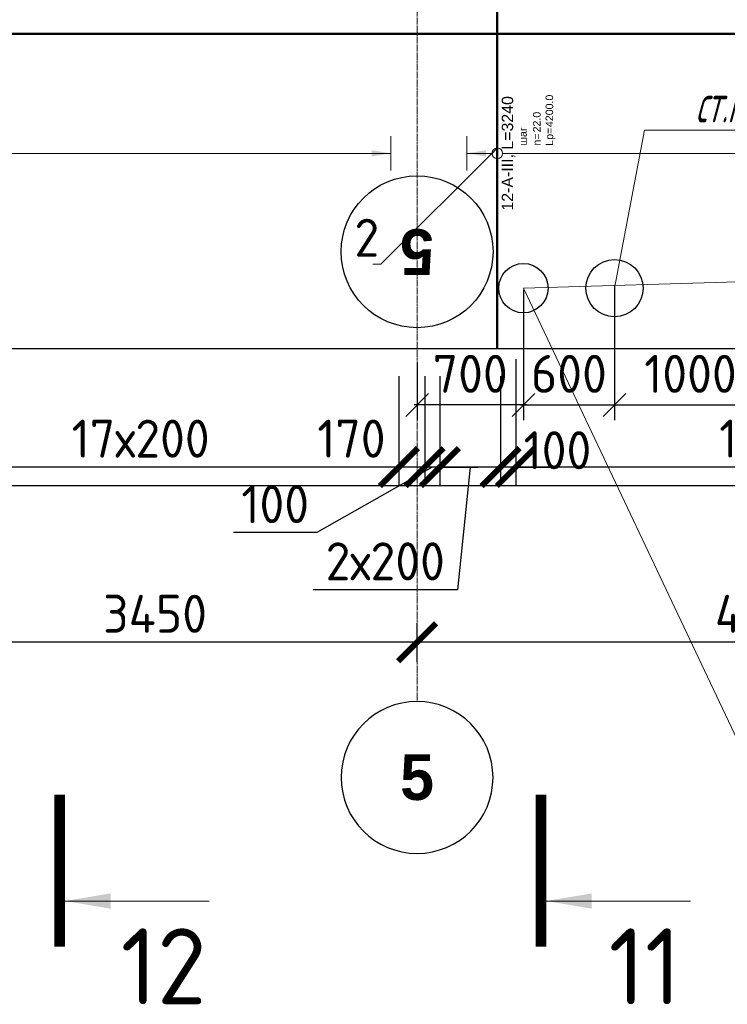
# Model space of a CAD drawing. Header units: millimetres. Extents: x 376598 to 1249954, y -318491 to -22134.
# Tile 250 of 256: x 637378 to 642038, y -36055 to -29572. Entities that reach past the tile are written whole.
import ezdxf
from ezdxf import colors
from ezdxf.entities.mleader import LeaderData, LeaderLine
from ezdxf.enums import TextEntityAlignment as Align
from ezdxf.math import Vec2, Vec3

# ---------------------------------------------------------------- set-up
doc = ezdxf.new("R2010")
doc.units = ezdxf.units.MM
doc.set_wipeout_variables(frame=1)
for name, pattern in [('______5', [1100, 800, -100, 100, -100]), ('ACAD_ISO02W100', [15, 12, -3]), ('осевая', [50.8, 31.75, -6.35, 6.35, -6.35])]:
    doc.linetypes.add(name, pattern=pattern)
for name, color, linetype, lineweight in [('Standard', 7, 'Continuous', 25), ('АрмСтер', 2, 'Continuous', 50), ('ВК_задание стр текст', 1, 'Continuous', 5), ('Оси', 40, '______5', 18), ('подоснова', 151, 'Continuous', 5), ('РАЗМЕРЫ', 1, 'Continuous', 9), ('Узлы', 7, 'Continuous', 0)]:
    doc.layers.add(name, color=color, linetype=linetype, lineweight=lineweight)
doc.layers.add('АрмСтер_атрибуты', color=2, linetype='Continuous', lineweight=0, plot=False)
doc.layers.add('пунктир', color=4, linetype='ACAD_ISO02W100')
doc.styles.add('Century Gothic', font='GOTHIC.TTF')
doc.styles.add('GOST-2.304_Type-B', font='GOST_Common.ttf')
doc.styles.add('MGP-CS_GOST2304', font='isocpeur.ttf')
doc.styles.get("Standard").update_dxf_attribs({"font": 'arial.ttf'})
doc.styles.add('Аннотативный', font='arial.ttf')
doc.dimstyles.new('М100', dxfattribs={"dimtxt": 250, "dimasz": 150, "dimexe": 100, "dimexo": 10, "dimgap": 80, "dimtad": 1, "dimdec": 0, "dimtxsty": 'GOST-2.304_Type-B', "dimblk": 'OBLIQUE', "dimcen": 2.5, "dimdle": 20, "dimclrd": 256, "dimclre": 256, "dimclrt": 256, "dimadec": 0, "dimazin": 0, "dimtfac": 1, "dimtdec": 0, "dimtmove": 0, "dimatfit": 3, "dimfxl": 150, "dimarcsym": 0})
doc.dimstyles.new('СПДС', dxfattribs={"dimscale": 100, "dimtxt": 2.5, "dimasz": 2.5, "dimexe": 1.25, "dimexo": 0, "dimtad": 1, "dimdec": 0, "dimtxsty": 'GOST-2.304_Type-B', "dimblk": 'ARCHTICK', "dimcen": 2.5, "dimdle": 2, "dimadec": 0, "dimazin": 2, "dimtfac": 0.75, "dimtdec": 0, "dimtmove": 1, "dimatfit": 3, "dimfxl": 1, "dimtolj": 1, "dimarcsym": 1})

# ---------------------------------------------------------------- blocks, each defined once
blk = doc.blocks.new('NSY101')
at = {"color": 0, "linetype": 'ByBlock', "lineweight": -2}
blk.add_circle((0, 0), 50, dxfattribs=at)
blk = doc.blocks.new('_ArchTick')
at = {"color": 0, "linetype": 'ByBlock', "const_width": 0.15}
blk.add_lwpolyline([(-0.5, -0.5), (0.5, 0.5)], dxfattribs=at)
blk = doc.blocks.new('*D2008')
at = {"layer": 'DEFPOINTS', "color": 0, "lineweight": 0, "transparency": 16777216}
for p in [(644594.8, -33198.6), (639994.8, -33671), (639994.8, -33800.2)]:
    blk.add_point(p, dxfattribs=at)
at = {"layer": 'РАЗМЕРЫ', "color": 0, "lineweight": -2, "transparency": 16777216}
for p, q in [((644594.8, -33198.6), (644594.8, -33796)), ((639994.8, -33800.2), (639994.8, -33546)), ((644794.8, -33671), (639794.8, -33671))]:
    blk.add_line(p, q, dxfattribs=at)
at = {"layer": 'РАЗМЕРЫ', "color": 0, "lineweight": -2, "transparency": 16777216, "xscale": 250, "yscale": 250, "zscale": 250, "rotation": 180}
blk.add_blockref('_ArchTick', (639994.8, -33671), dxfattribs=at)
at = {"layer": 'РАЗМЕРЫ', "color": 0, "lineweight": -2, "transparency": 16777216, "xscale": 250, "yscale": 250, "zscale": 250}
blk.add_blockref('_ArchTick', (644594.8, -33671), dxfattribs=at)
at = {"layer": 'РАЗМЕРЫ', "color": 0, "lineweight": 0, "transparency": 16777216, "insert": (642294.8, -33483.5), "char_height": 250, "attachment_point": 5, "style": 'GOST-2.304_Type-B'}
blk.add_mtext('\\A1;4600', dxfattribs=at)
blk = doc.blocks.new('*D2445')
at = {"layer": 'DEFPOINTS', "color": 0, "lineweight": 0, "transparency": 16777216}
for p in [(636544.8, -33671), (636544.8, -33839.1), (639994.8, -33800.2)]:
    blk.add_point(p, dxfattribs=at)
at = {"layer": 'РАЗМЕРЫ', "color": 0, "lineweight": -2, "transparency": 16777216}
for p, q in [((636544.8, -33839.1), (636544.8, -33546)), ((639994.8, -33800.2), (639994.8, -33546)), ((640194.8, -33671), (636344.8, -33671))]:
    blk.add_line(p, q, dxfattribs=at)
at = {"layer": 'РАЗМЕРЫ', "color": 0, "lineweight": -2, "transparency": 16777216, "xscale": 250, "yscale": 250, "zscale": 250, "rotation": 180}
blk.add_blockref('_ArchTick', (636544.8, -33671), dxfattribs=at)
at = {"layer": 'РАЗМЕРЫ', "color": 0, "lineweight": -2, "transparency": 16777216, "xscale": 250, "yscale": 250, "zscale": 250}
blk.add_blockref('_ArchTick', (639994.8, -33671), dxfattribs=at)
at = {"layer": 'РАЗМЕРЫ', "color": 0, "lineweight": 0, "transparency": 16777216, "insert": (638269.8, -33483.5), "char_height": 250, "attachment_point": 5, "style": 'GOST-2.304_Type-B'}
blk.add_mtext('\\A1;3450', dxfattribs=at)
blk = doc.blocks.new('*U108')
at = {"layer": 'РАЗМЕРЫ', "ltscale": 15}
blk.add_line((0, -9800), (0, 200), dxfattribs=at)
at = {"layer": 'РАЗМЕРЫ'}
blk.add_line((112.5, -9800), (-112.5, -9800), dxfattribs=at)
blk.add_solid([(0, -9800), (20.9, -9674.8), (-20.9, -9674.8)], dxfattribs=at)
at = {"layer": 'АрмСтер_атрибуты', "style": 'Аннотативный', "flags": 8}
blk.add_attdef('ПОЗ', (110, 29.6), '', height=75, dxfattribs=at)
blk.add_attdef('НАИМЕНОВАНИЕ', text='', height=75, dxfattribs=at).set_placement((0, -29.3), align=Align.TOP_CENTER)
at = {"layer": 'АрмСтер_атрибуты', "color": 215, "style": 'Аннотативный'}
for tag, p, flags in [('ШАГ', (190.9, -194.2), 10), ('КОЛ', (138, -285.1), 8), ('ШИРИНА', (172.9, -367.8), 8)]:
    blk.add_attdef(tag, p, '', height=50, dxfattribs=dict(at, flags=flags))
at = {"layer": 'АрмСтер_атрибуты', "flags": 9}
for tag, p in [('МАССА', (-2096, -410.5)), ('ОБОЗНАЧЕНИЕ', (-2096, -524.4))]:
    blk.add_attdef(tag, p, '', height=75, dxfattribs=at)
blk = doc.blocks.new('*U109')
at = {"layer": 'РАЗМЕРЫ'}
for p, q in [((112.5, 200), (-112.5, 200)), ((112.5, -4000), (-112.5, -4000))]:
    blk.add_line(p, q, dxfattribs=at)
at = {"layer": 'РАЗМЕРЫ', "ltscale": 15}
blk.add_line((0, -4000), (0, 200), dxfattribs=at)
at = {"layer": 'РАЗМЕРЫ'}
for points in [[(0, 200), (20.9, 74.8), (-20.9, 74.8)], [(0, -4000), (20.9, -3874.8), (-20.9, -3874.8)]]:
    blk.add_solid(points, dxfattribs=at)
at = {"layer": 'АрмСтер_атрибуты', "color": 215, "ltscale": 15, "style": 'Аннотативный'}
for s, p in [('шаг', (51.4, -194.2)), ('n=', (51.4, -285.1)), ('Lр=', (50.2, -367.8))]:
    blk.add_text(s, height=50, dxfattribs=at).set_placement(p)
at = {"layer": 'АрмСтер_атрибуты', "style": 'Аннотативный', "flags": 8}
blk.add_attdef('ПОЗ', (110, 29.6), '', height=75, dxfattribs=at)
at = {"layer": 'АрмСтер_атрибуты', "color": 215, "style": 'Аннотативный'}
for tag, p, flags in [('ШАГ', (190.9, -194.2), 10), ('КОЛ', (138, -285.1), 8), ('ШИРИНА', (172.9, -367.8), 8)]:
    blk.add_attdef(tag, p, '', height=50, dxfattribs=dict(at, flags=flags))
at = {"layer": 'АрмСтер_атрибуты', "flags": 9}
for tag, p in [('МАССА', (-2096, -410.5)), ('ОБОЗНАЧЕНИЕ', (-2096, -524.4))]:
    blk.add_attdef(tag, p, '', height=75, dxfattribs=at)
at = {"linetype": 'Continuous', "lineweight": 0}
blk.add_wipeout([(35, 0), (28.3, 20.6), (10.8, 33.3), (-10.8, 33.3), (-28.3, 20.6), (-35, 0), (-28.3, -20.6), (-10.8, -33.3), (10.8, -33.3), (28.3, -20.6)], dxfattribs=at)
at = {"color": 0, "linetype": 'ByBlock', "lineweight": -2, "ltscale": 100}
blk.add_line((-1290, 0), (1950, 0), dxfattribs=at)
at = {"layer": 'РАЗМЕРЫ'}
blk.add_circle((0, 0), 35, dxfattribs=at)
at = {"layer": 'АрмСтер_атрибуты', "style": 'Аннотативный', "flags": 8}
blk.add_attdef('НАИМЕНОВАНИЕ', text='', height=75, dxfattribs=at).set_placement((0, -29.3), align=Align.TOP_CENTER)
blk = doc.blocks.new('*U151')
at = {"color": 0, "linetype": 'ByBlock', "lineweight": -2, "ltscale": 100}
blk.add_line((-4765, 0), (42535, 0), dxfattribs=at)
at = {"layer": 'АрмСтер_атрибуты', "flags": 9}
for tag, p in [('МАССА', (5724, 4389.5)), ('ОБОЗНАЧЕНИЕ', (5724, 4275.6))]:
    blk.add_attdef(tag, p, '', height=75, dxfattribs=at)
at = {"layer": 'АрмСтер_атрибуты', "style": 'Аннотативный', "flags": 8}
blk.add_attdef('ПОЗ', (110, 29.6), '', height=75, dxfattribs=at)
blk.add_attdef('НАИМЕНОВАНИЕ', text='', height=75, dxfattribs=at).set_placement((0, -29.3), align=Align.TOP_CENTER)
at = {"layer": 'АрмСтер_атрибуты', "color": 215, "style": 'Аннотативный'}
for tag, p, flags in [('ШАГ', (190.9, -194.2), 10), ('КОЛ', (138, -285.1), 8), ('ШИРИНА', (172.9, -367.8), 8)]:
    blk.add_attdef(tag, p, '', height=50, dxfattribs=dict(at, flags=flags))
blk = doc.blocks.new('_None')
blk = doc.blocks.new('_Oblique')
at = {"layer": 'пунктир', "color": 0, "lineweight": -2}
blk.add_line((-0.5, -0.5), (0.5, 0.5), dxfattribs=at)
blk = doc.blocks.new('*D2230')
at = {"layer": 'DEFPOINTS', "color": 0, "lineweight": 0, "ltscale": 100, "transparency": 16777216}
for p in [(640695, -31339.5), (641294.8, -31325.1), (641294.8, -32108.6)]:
    blk.add_point(p, dxfattribs=at)
at = {"layer": 'ВК_задание стр текст', "lineweight": -2, "ltscale": 100, "transparency": 16777216}
for p, q in [((640695, -31349.5), (640695, -32208.6)), ((641294.8, -31335.1), (641294.8, -32208.6)), ((640675, -32108.6), (641314.8, -32108.6))]:
    blk.add_line(p, q, dxfattribs=at)
at = {"layer": 'ВК_задание стр текст', "lineweight": -2, "ltscale": 100, "transparency": 16777216, "xscale": 150, "yscale": 150, "zscale": 150, "rotation": 180}
blk.add_blockref('_Oblique', (640695, -32108.6), dxfattribs=at)
at = {"layer": 'ВК_задание стр текст', "lineweight": -2, "ltscale": 100, "transparency": 16777216, "xscale": 150, "yscale": 150, "zscale": 150}
blk.add_blockref('_Oblique', (641294.8, -32108.6), dxfattribs=at)
at = {"layer": 'ВК_задание стр текст', "ltscale": 100, "transparency": 16777216, "insert": (640994.9, -31903.6), "char_height": 250, "attachment_point": 5, "style": 'GOST-2.304_Type-B'}
blk.add_mtext('600', dxfattribs=at)
blk = doc.blocks.new('*D2231')
at = {"layer": 'DEFPOINTS', "color": 0, "lineweight": 0, "ltscale": 100, "transparency": 16777216}
for p in [(641294.8, -31339.5), (642294.8, -31339.5), (642294.8, -32108.6)]:
    blk.add_point(p, dxfattribs=at)
at = {"layer": 'ВК_задание стр текст', "lineweight": -2, "ltscale": 100, "transparency": 16777216}
for p, q in [((641294.8, -31349.5), (641294.8, -32208.6)), ((642294.8, -31349.5), (642294.8, -32208.6)), ((641274.8, -32108.6), (642314.8, -32108.6))]:
    blk.add_line(p, q, dxfattribs=at)
at = {"layer": 'ВК_задание стр текст', "lineweight": -2, "ltscale": 100, "transparency": 16777216, "xscale": 150, "yscale": 150, "zscale": 150, "rotation": 180}
blk.add_blockref('_Oblique', (641294.8, -32108.6), dxfattribs=at)
at = {"layer": 'ВК_задание стр текст', "lineweight": -2, "ltscale": 100, "transparency": 16777216, "xscale": 150, "yscale": 150, "zscale": 150}
blk.add_blockref('_Oblique', (642294.8, -32108.6), dxfattribs=at)
at = {"layer": 'ВК_задание стр текст', "ltscale": 100, "transparency": 16777216, "insert": (641794.8, -31903.6), "char_height": 250, "attachment_point": 5, "style": 'GOST-2.304_Type-B'}
blk.add_mtext('1000', dxfattribs=at)
blk = doc.blocks.new('*D2576')
at = {"layer": 'DEFPOINTS', "color": 0, "lineweight": 0, "transparency": 16777216}
for p in [(640695, -31339.5), (639994.8, -31818.4), (639994.8, -32108.6)]:
    blk.add_point(p, dxfattribs=at)
at = {"layer": 'ВК_задание стр текст', "lineweight": -2, "transparency": 16777216}
for p, q in [((640695, -31349.5), (640695, -32208.6)), ((639994.8, -31828.4), (639994.8, -32208.6)), ((640715, -32108.6), (639974.8, -32108.6))]:
    blk.add_line(p, q, dxfattribs=at)
at = {"layer": 'ВК_задание стр текст', "lineweight": -2, "transparency": 16777216, "xscale": 150, "yscale": 150, "zscale": 150, "rotation": 180}
blk.add_blockref('_Oblique', (639994.8, -32108.6), dxfattribs=at)
at = {"layer": 'ВК_задание стр текст', "lineweight": -2, "transparency": 16777216, "xscale": 150, "yscale": 150, "zscale": 150}
blk.add_blockref('_Oblique', (640695, -32108.6), dxfattribs=at)
at = {"layer": 'ВК_задание стр текст', "transparency": 16777216, "insert": (640344.9, -31903.6), "char_height": 250, "attachment_point": 5, "style": 'GOST-2.304_Type-B'}
blk.add_mtext('700', dxfattribs=at)
blk = doc.blocks.new('*D2381')
at = {"layer": 'DEFPOINTS', "color": 0, "lineweight": 0, "transparency": 16777216}
for p in [(636474.9, -31918.1, -720), (639874.9, -31918.1, -720), (636474.9, -32517.9)]:
    blk.add_point(p, dxfattribs=at)
at = {"layer": 'РАЗМЕРЫ', "color": 0, "lineweight": -2, "transparency": 16777216}
for p, q in [((636474.9, -31918.1), (636474.9, -32642.9)), ((639874.9, -31918.1), (639874.9, -32642.9)), ((640074.9, -32517.9), (636274.9, -32517.9))]:
    blk.add_line(p, q, dxfattribs=at)
at = {"layer": 'РАЗМЕРЫ', "color": 0, "lineweight": -2, "transparency": 16777216, "xscale": 250, "yscale": 250, "zscale": 250, "rotation": 180}
blk.add_blockref('_ArchTick', (636474.9, -32517.9), dxfattribs=at)
at = {"layer": 'РАЗМЕРЫ', "color": 0, "lineweight": -2, "transparency": 16777216, "xscale": 250, "yscale": 250, "zscale": 250}
blk.add_blockref('_ArchTick', (639874.9, -32517.9), dxfattribs=at)
at = {"layer": 'РАЗМЕРЫ', "color": 0, "lineweight": 0, "transparency": 16777216, "insert": (638174.9, -32330.4), "char_height": 250, "attachment_point": 5, "style": 'GOST-2.304_Type-B'}
blk.add_mtext('\\A1;17х200', dxfattribs=at)
blk = doc.blocks.new('*D2423')
at = {"layer": 'DEFPOINTS', "color": 0, "lineweight": 0, "transparency": 16777216}
for p in [(640644.9, -31807.7, -720), (644245.2, -32047.1), (640644.9, -32517.9)]:
    blk.add_point(p, dxfattribs=at)
at = {"layer": 'РАЗМЕРЫ', "color": 0, "lineweight": -2, "transparency": 16777216}
for p, q in [((640644.9, -31807.7), (640644.9, -32642.9)), ((644245.2, -32047.1), (644245.2, -32642.9)), ((644445.2, -32517.9), (640444.9, -32517.9))]:
    blk.add_line(p, q, dxfattribs=at)
at = {"layer": 'РАЗМЕРЫ', "color": 0, "lineweight": -2, "transparency": 16777216, "xscale": 250, "yscale": 250, "zscale": 250, "rotation": 180}
blk.add_blockref('_ArchTick', (640644.9, -32517.9), dxfattribs=at)
at = {"layer": 'РАЗМЕРЫ', "color": 0, "lineweight": -2, "transparency": 16777216, "xscale": 250, "yscale": 250, "zscale": 250}
blk.add_blockref('_ArchTick', (644245.2, -32517.9), dxfattribs=at)
at = {"layer": 'РАЗМЕРЫ', "color": 0, "lineweight": 0, "transparency": 16777216, "insert": (642445, -32330.4), "char_height": 250, "attachment_point": 5, "style": 'GOST-2.304_Type-B'}
blk.add_mtext('\\A1;18х200', dxfattribs=at)
blk = doc.blocks.new('*D2424')
at = {"layer": 'DEFPOINTS', "color": 0, "lineweight": 0, "transparency": 16777216}
for p in [(640644.9, -31807.7, -720), (640544.5, -31918.1), (640544.5, -32517.9)]:
    blk.add_point(p, dxfattribs=at)
at = {"layer": 'РАЗМЕРЫ', "color": 0, "lineweight": -2, "transparency": 16777216}
for p, q in [((640644.9, -31807.7), (640644.9, -32642.9)), ((640544.5, -31918.1), (640544.5, -32642.9)), ((640544.5, -32517.9), (640294.5, -32517.9)), ((640644.9, -32517.9), (640544.5, -32517.9)), ((640644.9, -32517.9), (640894.9, -32517.9))]:
    blk.add_line(p, q, dxfattribs=at)
at = {"layer": 'РАЗМЕРЫ', "color": 0, "lineweight": -2, "transparency": 16777216, "xscale": 250, "yscale": 250, "zscale": 250}
blk.add_blockref('_ArchTick', (640544.5, -32517.9), dxfattribs=at)
at = {"layer": 'РАЗМЕРЫ', "color": 0, "lineweight": -2, "transparency": 16777216, "xscale": 250, "yscale": 250, "zscale": 250, "rotation": 180}
blk.add_blockref('_ArchTick', (640644.9, -32517.9), dxfattribs=at)
at = {"layer": 'РАЗМЕРЫ', "color": 0, "lineweight": 0, "transparency": 16777216, "insert": (640919.2, -32406.8), "char_height": 250, "attachment_point": 5, "style": 'GOST-2.304_Type-B'}
blk.add_mtext('\\A1;100', dxfattribs=at)
blk = doc.blocks.new('*D2425')
at = {"layer": 'DEFPOINTS', "color": 0, "lineweight": 0, "transparency": 16777216}
for p in [(640145, -31918.1), (640544.5, -31918.1), (640145, -32517.9)]:
    blk.add_point(p, dxfattribs=at)
at = {"layer": 'РАЗМЕРЫ', "color": 0, "lineweight": -2, "transparency": 16777216}
for p, q in [((640145, -31918.1), (640145, -32642.9)), ((640544.5, -31918.1), (640544.5, -32642.9)), ((640744.5, -32517.9), (639945, -32517.9)), ((640344.8, -32517.9), (640260.3, -33325.8)), ((640260.3, -33325.8), (639310.3, -33325.8))]:
    blk.add_line(p, q, dxfattribs=at)
at = {"layer": 'РАЗМЕРЫ', "color": 0, "lineweight": -2, "transparency": 16777216, "xscale": 250, "yscale": 250, "zscale": 250, "rotation": 180}
blk.add_blockref('_ArchTick', (640145, -32517.9), dxfattribs=at)
at = {"layer": 'РАЗМЕРЫ', "color": 0, "lineweight": -2, "transparency": 16777216, "xscale": 250, "yscale": 250, "zscale": 250}
blk.add_blockref('_ArchTick', (640544.5, -32517.9), dxfattribs=at)
at = {"layer": 'РАЗМЕРЫ', "color": 0, "lineweight": 0, "transparency": 16777216, "insert": (639785.3, -33138.3), "char_height": 250, "attachment_point": 5, "style": 'GOST-2.304_Type-B'}
blk.add_mtext('\\A1;2х200', dxfattribs=at)
blk = doc.blocks.new('*D2426')
at = {"layer": 'DEFPOINTS', "color": 0, "lineweight": 0, "transparency": 16777216}
for p in [(640045, -31918.1), (640145, -31918.1), (640045, -32517.9)]:
    blk.add_point(p, dxfattribs=at)
at = {"layer": 'РАЗМЕРЫ', "color": 0, "lineweight": -2, "transparency": 16777216}
for p, q in [((640045, -31918.1), (640045, -32642.9)), ((640145, -31918.1), (640145, -32642.9)), ((640095, -32517.9), (639335.8, -32949.3)), ((640045, -32517.9), (639795, -32517.9)), ((640145, -32517.9), (640045, -32517.9)), ((640145, -32517.9), (640045, -32517.9)), ((640145, -32517.9), (640395, -32517.9)), ((639335.8, -32949.3), (638785.8, -32949.3))]:
    blk.add_line(p, q, dxfattribs=at)
at = {"layer": 'РАЗМЕРЫ', "color": 0, "lineweight": -2, "transparency": 16777216, "xscale": 250, "yscale": 250, "zscale": 250}
blk.add_blockref('_ArchTick', (640045, -32517.9), dxfattribs=at)
at = {"layer": 'РАЗМЕРЫ', "color": 0, "lineweight": -2, "transparency": 16777216, "xscale": 250, "yscale": 250, "zscale": 250, "rotation": 180}
blk.add_blockref('_ArchTick', (640145, -32517.9), dxfattribs=at)
at = {"layer": 'РАЗМЕРЫ', "color": 0, "lineweight": 0, "transparency": 16777216, "insert": (639060.8, -32761.8), "char_height": 250, "attachment_point": 5, "style": 'GOST-2.304_Type-B'}
blk.add_mtext('\\A1;100', dxfattribs=at)
blk = doc.blocks.new('*D2427')
at = {"layer": 'DEFPOINTS', "color": 0, "lineweight": 0, "transparency": 16777216}
for p in [(640045, -31918.1), (639874.9, -32130.6), (639874.9, -32517.9)]:
    blk.add_point(p, dxfattribs=at)
at = {"layer": 'РАЗМЕРЫ', "color": 0, "lineweight": -2, "transparency": 16777216}
for p, q in [((640045, -31918.1), (640045, -32642.9)), ((639874.9, -32130.6), (639874.9, -32642.9)), ((640245, -32517.9), (639674.9, -32517.9))]:
    blk.add_line(p, q, dxfattribs=at)
at = {"layer": 'РАЗМЕРЫ', "color": 0, "lineweight": -2, "transparency": 16777216, "xscale": 250, "yscale": 250, "zscale": 250, "rotation": 180}
blk.add_blockref('_ArchTick', (639874.9, -32517.9), dxfattribs=at)
at = {"layer": 'РАЗМЕРЫ', "color": 0, "lineweight": -2, "transparency": 16777216, "xscale": 250, "yscale": 250, "zscale": 250}
blk.add_blockref('_ArchTick', (640045, -32517.9), dxfattribs=at)
at = {"layer": 'РАЗМЕРЫ', "color": 0, "lineweight": 0, "transparency": 16777216, "insert": (639562.7, -32330.4), "char_height": 250, "attachment_point": 5, "style": 'GOST-2.304_Type-B'}
blk.add_mtext('\\A1;170', dxfattribs=at)
blk = doc.blocks.new('попрап')
at = {"layer": 'Оси', "color": 16, "linetype": 'Continuous', "lineweight": 25, "transparency": 33554687, "xscale": 9.999999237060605, "yscale": 9.999999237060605, "zscale": 9.999999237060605}
blk.add_blockref('NSY101', (437192.4, 69637.3, -4157.4), dxfattribs=at)
at = {"layer": 'Оси', "color": 16, "linetype": 'Continuous', "lineweight": 25, "transparency": 33554687, "insert": (437192.4, 69637.3, -4157.4), "char_height": 300, "width": 385, "attachment_point": 5, "style": 'Century Gothic'}
blk.add_mtext('\\A1;{\\fCentury Gothic|i0|b1;\\H300.000000;\\W1.000000;\\C16;5}\\P', dxfattribs=at)

msp = doc.modelspace()

# ---------------------------------------------------------------- linework, layer by layer
at = {"layer": 'Standard', "color": 7, "linetype": 'Continuous', "lineweight": 25, "transparency": 33554687}
for p, q in [((653669.7, -31739.5), (605994.8, -31739.5)), ((605994.8, -32639.5), (653669.7, -32639.5))]:
    msp.add_line(p, q, dxfattribs=at)
at = {"layer": 'Узлы', "color": 1, "linetype": 'Continuous', "lineweight": 0}
for p, q in [((637676, -35375, -320), (638626, -35375, -320)), ((640845, -35375, -320), (641795, -35375, -320))]:
    msp.add_line(p, q, dxfattribs=at)
at = {"layer": 'Узлы', "color": 1, "linetype": 'Continuous', "lineweight": 0, "const_width": 70, "elevation": -320}
for points in [[(637641, -35675), (637641, -34675)], [(640810, -35675), (640810, -34675)]]:
    msp.add_lwpolyline(points, dxfattribs=at)
at = {"layer": 'Узлы', "color": 1, "linetype": 'Continuous', "lineweight": 0}
for points in [[(637676, -35375, -320), (637976.5, -35425.3, -320), (637976.5, -35324.7, -320)], [(640845, -35375, -320), (641145.4, -35425.3, -320), (641145.4, -35324.7, -320)]]:
    msp.add_solid(points, dxfattribs=at)

# ---------------------------------------------------------------- block references
at = {"layer": 'Оси', "color": 16, "linetype": 'Continuous', "lineweight": 25, "transparency": 33554687, "xscale": -9.999999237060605, "yscale": 9.999999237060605, "zscale": 9.999999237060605}
msp.add_blockref('NSY101', (639994.8, -34561.4), dxfattribs=at)

# ---------------------------------------------------------------- texts
at = {"layer": 'Оси', "color": 16, "linetype": 'Continuous', "lineweight": 25, "transparency": 33554687, "insert": (639994.8, -34561.4), "char_height": 300, "width": 385, "attachment_point": 5, "style": 'Century Gothic'}
msp.add_mtext('\\A1;{\\fCentury Gothic|i0|b1;\\H300.000000;\\W1.000000;\\C16;5}\\P', dxfattribs=at)
at = {"layer": 'Узлы', "color": 1, "linetype": 'Continuous', "lineweight": 0, "char_height": 500, "attachment_point": 5, "style": 'GOST-2.304_Type-B'}
for s, insert in [('12', (638326, -35805, -320)), ('11', (641495, -35805, -320))]:
    msp.add_mtext_dynamic_manual_height_columns(s, width=723.88, gutter_width=25, heights=[0], dxfattribs=dict(at, insert=insert))

# ---------------------------------------------------------------- dimensions: what is measured, and where the dimension line sits
at = {"layer": 'РАЗМЕРЫ', "color": 1, "lineweight": 0}
for base, p1, p2, picture, middle in [((640544.5, -32517.9), (640644.9, -31807.7, -720), (640544.5, -31918.1), '*D2424', (640919.2, -32594.3)), ((640045, -32517.9), (640145, -31918.1), (640045, -31918.1), '*D2426', (639273.3, -32949.3)), ((639874.9, -32517.9), (640045, -31918.1), (639874.9, -32130.6), '*D2427', (639562.7, -32517.9))]:
    dim = msp.add_linear_dim(base=base, p1=p1, p2=p2, angle=180, dimstyle='СПДС', dxfattribs=at)
    dim.commit()
    dim.dimension.update_dxf_attribs({"geometry": picture, "text_midpoint": middle, "dimtype": 160})
for base, p1, p2, text, picture, middle in [((640644.9, -32517.9), (644245.2, -32047.1), (640644.9, -31807.7, -720), '18х200', '*D2423', (642445, -32330.4)), ((636474.9, -32517.9), (639874.9, -31918.1, -720), (636474.9, -31918.1, -720), '17х200', '*D2381', (638174.9, -32330.4))]:
    dim = msp.add_linear_dim(base=base, p1=p1, p2=p2, angle=180, text=text, dimstyle='СПДС', dxfattribs=at)
    dim.commit()
    dim.dimension.update_dxf_attribs({"geometry": picture, "text_midpoint": middle})
dim = msp.add_linear_dim(base=(640145, -32517.9), p1=(640544.5, -31918.1), p2=(640145, -31918.1), angle=180, text='2х200', dimstyle='СПДС', dxfattribs=at)
dim.commit()
dim.dimension.update_dxf_attribs({"geometry": '*D2425', "text_midpoint": (640197.8, -33325.8), "dimtype": 160})
for base, p1, p2, picture, middle in [((639994.8, -33671), (644594.8, -33198.6), (639994.8, -33800.2), '*D2008', (642294.8, -33483.5)), ((636544.8, -33671), (639994.8, -33800.2), (636544.8, -33839.1), '*D2445', (638269.8, -33483.5))]:
    dim = msp.add_linear_dim(base=base, p1=p1, p2=p2, angle=180, dimstyle='СПДС', dxfattribs=at)
    dim.commit()
    dim.dimension.update_dxf_attribs({"geometry": picture, "text_midpoint": middle})

# ---------------------------------------------------------------- next in the draw order: block references
at = {"layer": 'АрмСтер', "ltscale": 15, "rotation": 90}
msp.add_blockref('*U108', (630021, -30451.9), dxfattribs=at)
at = {"layer": 'АрмСтер', "ltscale": 15}
ref = msp.add_blockref('*U109', (640523.1, -30451.9), dxfattribs=dict(at, rotation=90))
ref.add_attrib('НАИМЕНОВАНИЕ', '12-A-III, L=3240', dxfattribs={"layer": 'АрмСтер_атрибуты', "height": 75, "rotation": 90, "style": 'Аннотативный', "flags": 8}).set_placement((640552.4, -30451.9), align=Align.TOP_CENTER)
ref.add_attrib('КОЛ', '22.0', (640808.2, -30313.8), dxfattribs={"layer": 'АрмСтер_атрибуты', "color": 215, "height": 50, "rotation": 90, "style": 'Аннотативный', "flags": 8})
ref.add_attrib('ШИРИНА', '4200.0', (640890.9, -30279), dxfattribs={"layer": 'АрмСтер_атрибуты', "color": 215, "height": 50, "rotation": 90, "style": 'Аннотативный', "flags": 8})

# ---------------------------------------------------------------- next in the draw order: block references
msp.add_blockref('*U151', (611060.3, -29664, -720), dxfattribs=at)

# ---------------------------------------------------------------- next in the draw order: linework, layer by layer
at = {"layer": 'Оси', "color": 16, "linetype": 'осевая', "lineweight": 0, "ltscale": 0.5, "transparency": 33554687}
msp.add_line((639994.8, -27477.9), (639994.8, -34061.4), dxfattribs=at)
at = {"layer": 'РАЗМЕРЫ', "color": 4, "lineweight": 30}
for centre, radius in [((640695, -31339.5), 162.5), ((641294.8, -31339.5), 188.5)]:
    msp.add_circle(centre, radius, dxfattribs=at)

# ---------------------------------------------------------------- next in the draw order: dimensions: what is measured, and where the dimension line sits
at = {"layer": 'ВК_задание стр текст', "color": 4}
dim = msp.add_linear_dim(base=(639994.8, -32108.6), p1=(640695, -31339.5), p2=(639994.8, -31818.4), angle=180, dimstyle='М100', override={"dimtmove": 1}, dxfattribs=at)
dim.commit()
dim.dimension.update_dxf_attribs({"geometry": '*D2576', "text_midpoint": (640344.9, -31903.6)})
at = {"layer": 'ВК_задание стр текст', "color": 5, "ltscale": 100}
dim = msp.add_linear_dim(base=(641294.8, -32108.6), p1=(640695, -31339.5), p2=(641294.8, -31325.1), angle=180, dimstyle='М100', dxfattribs=at)
dim.commit()
dim.dimension.update_dxf_attribs({"geometry": '*D2230', "text_midpoint": (640994.9, -32108.6), "dimtype": 160})
dim = msp.add_linear_dim(base=(642294.8, -32108.6), p1=(641294.8, -31339.5), p2=(642294.8, -31339.5), angle=180, dimstyle='М100', dxfattribs=at)
dim.commit()
dim.dimension.update_dxf_attribs({"geometry": '*D2231', "text_midpoint": (641794.8, -31903.6)})

# ---------------------------------------------------------------- next in the draw order: leaders
at = {"layer": 'подоснова'}
ml = msp.add_multileader_mtext('Standard', dxfattribs=at)
ml.set_content('2', color=256, style='GOST-2.304_Type-B')
ml.set_leader_properties(color=256, linetype='ByLayer', lineweight=15)
ml.set_arrow_properties(name='NONE')
ml.build(insert=Vec2(0, 0))
ml.multileader.update_dxf_attribs({"text_left_attachment_type": 6, "text_right_attachment_type": 6, "dogleg_length": 10, "arrow_head_size": 18})
ctx = ml.context
ctx.base_point, ctx.char_height, ctx.arrow_head_size, ctx.landing_gap_size, ctx.plane_origin = Vec3(639581.5, -31182.4), 250, 18, 20, Vec3(641442.3, -29458)
ctx.left_attachment, ctx.right_attachment, ctx.text_align_type = 6, 6, 1
notes = []
notes.append((ctx, [(1, (1, 1, 0), (639756.5, -31182.4), (-1, 0), 10, [(0, [(640523.1, -30416.9)], 0, [])])]))
ctx.mtext.insert, ctx.mtext.width, ctx.mtext.alignment, ctx.mtext.flow_direction = Vec3(639664, -30882.4), 22.898, 2, 5
for ctx, leaders in notes:
    for number, flags, end, landing, length, lines in leaders:
        leader = LeaderData()
        leader.index, (leader.has_last_leader_line, leader.has_dogleg_vector, leader.attachment_direction) = number, flags
        leader.last_leader_point, leader.dogleg_vector, leader.dogleg_length = Vec3(end), Vec3(landing), length
        for number, points, colour, breaks in lines:
            line = LeaderLine()
            line.index, line.vertices, line.color, line.breaks = number, Vec3.list(points), colors.encode_raw_color(colour), breaks
            leader.lines.append(line)
        ctx.leaders.append(leader)

# ---------------------------------------------------------------- next in the draw order: leaders
at = {"layer": 'ВК_задание стр текст'}
ml = msp.add_multileader_mtext('Standard', dxfattribs=at)
ml.set_content('{\\Fcs_gost2304|c204;\\Q15;\\W0.7;ст.гильза \\Fcs_gost2304|c0;%%C\\Fcs_gost2304|c204;377х7мм }', color=256, style='MGP-CS_GOST2304')
ml.set_leader_properties(color=256, linetype='ByLayer', lineweight=-1)
ml.set_arrow_properties(name='NONE')
ml.build(insert=Vec2(0, 0))
ml.multileader.update_dxf_attribs({"has_dogleg": 0, "text_left_attachment_type": 6, "text_right_attachment_type": 6, "dogleg_length": 0, "arrow_head_size": 400})
ctx = ml.context
ctx.base_point, ctx.char_height, ctx.arrow_head_size, ctx.landing_gap_size, ctx.plane_origin = Vec3(641493, -30298.2), 250, 400, 50, Vec3(640939.3, -22570)
ctx.left_attachment, ctx.right_attachment, ctx.text_align_type = 6, 6, 1
notes = []
notes.append((ctx, [(0, (1, 1, 0), (641493, -30298.2), (1, 0), 0, [(1, [(641294.8, -31325.1), (641294.8, -31339.5)], 0, [])])]))
ctx.mtext.insert, ctx.mtext.alignment, ctx.mtext.flow_direction = Vec3(642705.5, -29998.2), 2, 5
ctx.mtext.has_bg_fill, ctx.mtext.bg_color, ctx.mtext.bg_scale_factor, ctx.mtext.bg_transparency, ctx.mtext.use_window_bg_color = 1, -1027028792, 1.5, 0, 1
for ctx, leaders in notes:
    for number, flags, end, landing, length, lines in leaders:
        leader = LeaderData()
        leader.index, (leader.has_last_leader_line, leader.has_dogleg_vector, leader.attachment_direction) = number, flags
        leader.last_leader_point, leader.dogleg_vector, leader.dogleg_length = Vec3(end), Vec3(landing), length
        for number, points, colour, breaks in lines:
            line = LeaderLine()
            line.index, line.vertices, line.color, line.breaks = number, Vec3.list(points), colors.encode_raw_color(colour), breaks
            leader.lines.append(line)
        ctx.leaders.append(leader)

# ---------------------------------------------------------------- next in the draw order: leaders
ml = msp.add_multileader_mtext('Standard', dxfattribs=at)
ml.set_content('{\\Fcs_gost2304|c204;\\Q15;\\W0.7;ст.гильза \\Fcs_gost2304|c0;%%C\\Fcs_gost2304|c204;325х7мм }', color=256, style='MGP-CS_GOST2304')
ml.set_leader_properties(color=256, linetype='ByLayer', lineweight=-1)
ml.set_arrow_properties(name='NONE')
ml.build(insert=Vec2(0, 0))
ml.multileader.update_dxf_attribs({"has_dogleg": 0, "text_left_attachment_type": 6, "text_right_attachment_type": 6, "dogleg_length": 0, "arrow_head_size": 400})
ctx = ml.context
ctx.base_point, ctx.char_height, ctx.arrow_head_size, ctx.landing_gap_size, ctx.plane_origin = Vec3(642690.9, -35557), 250, 400, 50, Vec3(640969.3, -21990.9)
ctx.left_attachment, ctx.right_attachment, ctx.text_align_type = 6, 6, 1
notes = []
notes.append((ctx, [(0, (1, 1, 0), (642690.9, -35557), (1, 0), 0, [(2, [(642794.8, -31339.5), (642296.1, -31291.2), (640695, -31339.5)], 0, [])])]))
ctx.mtext.insert, ctx.mtext.alignment, ctx.mtext.flow_direction = Vec3(643898.9, -35257), 2, 5
ctx.mtext.has_bg_fill, ctx.mtext.bg_color, ctx.mtext.bg_scale_factor, ctx.mtext.bg_transparency, ctx.mtext.use_window_bg_color = 1, -1027028792, 1.5, 0, 1
for ctx, leaders in notes:
    for number, flags, end, landing, length, lines in leaders:
        leader = LeaderData()
        leader.index, (leader.has_last_leader_line, leader.has_dogleg_vector, leader.attachment_direction) = number, flags
        leader.last_leader_point, leader.dogleg_vector, leader.dogleg_length = Vec3(end), Vec3(landing), length
        for number, points, colour, breaks in lines:
            line = LeaderLine()
            line.index, line.vertices, line.color, line.breaks = number, Vec3.list(points), colors.encode_raw_color(colour), breaks
            leader.lines.append(line)
        ctx.leaders.append(leader)

# ---------------------------------------------------------------- next in the draw order: block references
at = {"color": 1, "lineweight": 0, "rotation": 180}
msp.add_blockref('попрап', (1077187.4, 38537.6, 4157.4), dxfattribs=at)

doc.saveas('drawing.dxf')
